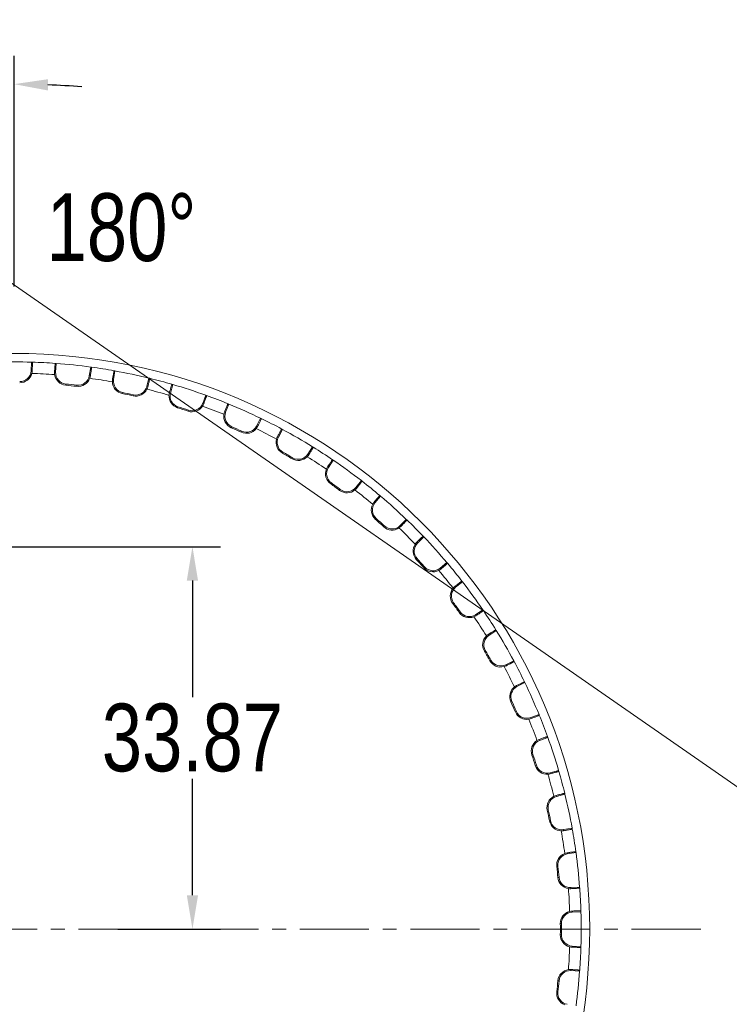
# Model space of a CAD drawing. Extents: x 695 to 3294, y -288 to 575.
# Tile 11 of 83: x 940 to 1002, y 341 to 429. Entities that reach past the tile are written whole.
import ezdxf

# ---------------------------------------------------------------- set-up
doc = ezdxf.new("R2010")
doc.units = 0
doc.header["$LTSCALE"] = 16.335
doc.header["$PDMODE"] = 3
doc.header["$PDSIZE"] = 4
doc.linetypes.add('CENTER', pattern=[0.6, 0.375, -0.075, 0.075, -0.075])
doc.layers.get('Defpoints').update_dxf_attribs({"linetype": 'CONTINUOUS'})
for name, color, linetype, lineweight in [('7_ALL_FEATURES', 7, 'CONTINUOUS', 15), ('dim', 3, 'CONTINUOUS', 13), ('中心', 6, 'CENTER', 13)]:
    doc.layers.add(name, color=color, linetype=linetype, lineweight=lineweight)
doc.styles.get("Standard").update_dxf_attribs({"font": 'txt', "width": 0.8})
doc.dimstyles.get("Standard").update_dxf_attribs({"dimtxt": 3, "dimasz": 3, "dimexe": 2.5, "dimexo": 0.5, "dimtad": 1, "dimdsep": 46, "dimtxsty": 'Standard', "dimcen": 0.09, "dimadec": 0, "dimazin": 0, "dimtol": 1, "dimtp": 0.01, "dimtm": 0.01, "dimtfac": 1, "dimtofl": 0, "dimtmove": 0, "dimatfit": 3, "dimfxl": 1, "dimtolj": 1, "dimarcsym": 0})

# ---------------------------------------------------------------- blocks, each defined once
blk = doc.blocks.new('*D24')
at = {"layer": 'Defpoints', "color": 0, "transparency": 16777216}
for p in [(930.255, 422.312), (939.053, 404.418), (926.558, 381.849), (939.053, 347.98), (939.053, 291.542)]:
    blk.add_point(p, dxfattribs=at)
at = {"layer": 'dim', "color": 0, "lineweight": -2, "transparency": 16777216}
for p, q in [((939.053, 404.918), (939.053, 425.331)), ((926.385, 382.318), (912.28, 420.55))]:
    blk.add_line(p, q, dxfattribs=at)
for start, end in [(85.40691, 87.70346), (112.54721, 114.84375)]:
    blk.add_arc((939.053, 347.98), 74.851, start, end, dxfattribs=at)
at = {"layer": 'dim', "color": 0, "transparency": 16777216}
for points in [[(942.043, 422.271), (942.063, 423.271), (939.053, 422.831)], [(910.17, 417.575), (910.534, 416.644), (913.145, 418.204)]]:
    blk.add_solid(points, dxfattribs=at)
at = {"layer": 'dim', "color": 0, "transparency": 16777216, "insert": (925.894, 421.665), "char_height": 6, "attachment_point": 5}
blk.add_mtext('\\A1;20.25°', dxfattribs=at)
blk = doc.blocks.new('*D25')
at = {"layer": 'Defpoints', "color": 0, "transparency": 16777216}
for p in [(928.826, 381.849), (947.754, 347.98), (954.853, 347.98)]:
    blk.add_point(p, dxfattribs=at)
at = {"layer": 'dim', "color": 0, "lineweight": -2, "transparency": 16777216}
for p, q in [((929.326, 381.849), (957.353, 381.849)), ((954.853, 378.849), (954.853, 368.539)), ((954.853, 350.98), (954.853, 361.289)), ((948.254, 347.98), (957.353, 347.98))]:
    blk.add_line(p, q, dxfattribs=at)
at = {"layer": 'dim', "color": 0, "transparency": 16777216}
for points in [[(954.353, 378.849), (955.353, 378.849), (954.853, 381.849)], [(954.353, 350.98), (955.353, 350.98), (954.853, 347.98)]]:
    blk.add_solid(points, dxfattribs=at)
at = {"layer": 'dim', "color": 0, "transparency": 16777216, "insert": (954.853, 364.914), "char_height": 6, "attachment_point": 5}
blk.add_mtext('\\A1;33.87', dxfattribs=at)

msp = doc.modelspace()

# ---------------------------------------------------------------- linework, layer by layer
at = {"layer": '7_ALL_FEATURES', "color": 7, "linetype": 'Continuous'}
for p, q in [((940.554, 397.425), (940.595, 398.206)), ((940.667, 398.204), (940.595, 398.206)), ((942.698, 398.098), (942.77, 398.092)), ((942.77, 398.092), (942.729, 397.311)), ((945.714, 396.997), (945.836, 397.77)), ((945.908, 397.76), (945.836, 397.77)), ((947.988, 397.429), (947.866, 396.657)), ((947.917, 397.442), (947.988, 397.429)), ((950.801, 396.033), (951.004, 396.788)), ((951.074, 396.771), (951.004, 396.788)), ((953.108, 396.225), (952.905, 395.469)), ((953.039, 396.245), (953.108, 396.225)), ((955.76, 394.541), (956.04, 395.272)), ((956.108, 395.247), (956.04, 395.272)), ((958.074, 394.491), (957.793, 393.761)), ((958.007, 394.518), (958.074, 394.491)), ((960.535, 392.54), (960.89, 393.237)), ((960.955, 393.206), (960.89, 393.237)), ((962.831, 392.248), (962.476, 391.551)), ((962.768, 392.282), (962.831, 392.248)), ((965.075, 390.05), (965.501, 390.707)), ((965.563, 390.669), (965.501, 390.707)), ((967.328, 389.52), (966.902, 388.864)), ((967.269, 389.561), (967.328, 389.52)), ((969.33, 387.1), (969.823, 387.708)), ((969.88, 387.664), (969.823, 387.708)), ((971.516, 386.337), (971.023, 385.729)), ((971.461, 386.384), (971.516, 386.337)), ((973.254, 383.721), (973.807, 384.274)), ((973.859, 384.224), (973.807, 384.274)), ((975.347, 382.734), (974.794, 382.18)), ((975.297, 382.786), (975.347, 382.734)), ((976.802, 379.95), (977.41, 380.442)), ((977.457, 380.387), (977.41, 380.442)), ((978.781, 378.75), (978.173, 378.257)), ((978.737, 378.806), (978.781, 378.75)), ((979.937, 375.829), (980.593, 376.255)), ((980.634, 376.196), (980.593, 376.255)), ((981.78, 374.428), (981.124, 374.002)), ((981.742, 374.49), (981.78, 374.428)), ((982.624, 371.403), (983.321, 371.758)), ((983.355, 371.695), (983.321, 371.758)), ((984.279, 369.882), (984.31, 369.817)), ((984.31, 369.817), (983.613, 369.462)), ((984.834, 366.72), (985.564, 367.001)), ((985.591, 366.934), (985.564, 367.001)), ((986.345, 364.967), (985.615, 364.687)), ((986.32, 365.035), (986.345, 364.967)), ((986.542, 361.832), (987.298, 362.035)), ((987.318, 361.966), (987.298, 362.035)), ((987.861, 359.931), (987.106, 359.728)), ((987.844, 360.001), (987.861, 359.931)), ((987.73, 356.792), (988.502, 356.915)), ((988.515, 356.844), (988.502, 356.915)), ((988.843, 354.763), (988.071, 354.641)), ((988.833, 354.835), (988.843, 354.763)), ((988.384, 351.656), (989.166, 351.697)), ((989.171, 351.625), (989.166, 351.697)), ((989.28, 349.522), (988.498, 349.481)), ((989.277, 349.594), (989.28, 349.522)), ((988.498, 346.479), (989.28, 346.438)), ((989.277, 346.366), (989.28, 346.438)), ((989.166, 344.263), (988.384, 344.304)), ((989.171, 344.335), (989.166, 344.263))]:
    msp.add_line(p, q, dxfattribs=at)
at = {"layer": '7_ALL_FEATURES', "color": 9, "linetype": 'Continuous'}
for p, q in [((940.651, 397.42), (940.554, 397.425)), ((942.632, 397.316), (942.729, 397.311)), ((945.81, 396.982), (945.714, 396.997)), ((943.624, 396.166), (943.633, 396.263)), ((944.6, 396.063), (944.612, 396.16)), ((947.769, 396.672), (947.866, 396.657)), ((950.896, 396.007), (950.801, 396.033)), ((948.636, 395.424), (948.655, 395.52)), ((949.596, 395.22), (949.618, 395.315)), ((952.811, 395.494), (952.905, 395.469)), ((953.543, 394.162), (953.572, 394.256)), ((955.851, 394.506), (955.76, 394.541)), ((954.476, 393.859), (954.508, 393.952)), ((957.702, 393.796), (957.793, 393.761)), ((960.622, 392.496), (960.535, 392.54)), ((958.29, 392.395), (958.33, 392.485)), ((959.187, 391.995), (959.228, 392.085)), ((962.389, 391.595), (962.476, 391.551)), ((962.828, 390.141), (962.876, 390.226)), ((965.157, 389.997), (965.075, 390.05)), ((963.678, 389.65), (963.728, 389.734)), ((966.82, 388.917), (966.902, 388.864)), ((967.104, 387.424), (967.161, 387.504)), ((967.899, 386.847), (967.957, 386.926)), ((969.406, 387.038), (969.33, 387.1)), ((970.947, 385.79), (971.023, 385.729)), ((971.074, 384.276), (971.139, 384.35)), ((971.803, 383.619), (971.87, 383.692)), ((973.323, 383.652), (973.254, 383.721)), ((974.725, 382.249), (974.794, 382.18)), ((974.692, 380.73), (974.765, 380.797)), ((975.349, 380.001), (975.423, 380.066)), ((976.864, 379.874), (976.802, 379.95)), ((978.112, 378.333), (978.173, 378.257)), ((977.921, 376.826), (977.999, 376.884)), ((978.498, 376.031), (978.578, 376.088)), ((979.99, 375.747), (979.937, 375.829)), ((981.07, 374.084), (981.124, 374.002)), ((980.723, 372.605), (980.807, 372.655)), ((981.214, 371.755), (981.299, 371.803)), ((982.669, 371.316), (982.624, 371.403)), ((983.569, 369.549), (983.613, 369.462)), ((983.068, 368.114), (983.158, 368.155)), ((983.468, 367.217), (983.558, 367.256)), ((984.869, 366.629), (984.834, 366.72)), ((985.58, 364.778), (985.615, 364.687)), ((984.932, 363.403), (985.025, 363.434)), ((985.235, 362.469), (985.329, 362.499)), ((986.567, 361.738), (986.542, 361.832)), ((987.081, 359.822), (987.106, 359.728)), ((986.293, 358.523), (986.389, 358.544)), ((986.497, 357.563), (986.593, 357.582)), ((987.745, 356.696), (987.73, 356.792)), ((988.055, 354.737), (988.071, 354.641)), ((987.136, 353.527), (987.234, 353.539)), ((987.239, 352.551), (987.336, 352.56)), ((988.389, 351.559), (988.384, 351.656)), ((988.493, 349.578), (988.498, 349.481)), ((987.452, 348.471), (987.551, 348.472)), ((987.452, 347.489), (987.551, 347.488)), ((988.493, 346.382), (988.498, 346.479)), ((988.389, 344.402), (988.384, 344.304)), ((987.239, 343.409), (987.336, 343.4)), ((987.136, 342.433), (987.234, 342.421))]:
    msp.add_line(p, q, dxfattribs=at)
at = {"layer": '7_ALL_FEATURES', "color": 7, "linetype": 'Continuous'}
msp.add_circle((939.053, 347.98), 51, dxfattribs=at)
for centre, radius, start, end in [((939.053, 347.98), 50.25, 88.24196, 91.75804), ((939.053, 347.98), 50.25, 85.84017, 88.15983), ((939.053, 347.98), 50.25, 82.24196, 85.75804), ((939.053, 347.98), 50.25, 79.84017, 82.15983), ((939.555, 397.477), 1.098, 269.41889, 345.64069), ((939.555, 397.477), 1, 269.41889, 357), ((939.586, 397.47), 1.067, 345.63543, 357.32912), ((943.697, 397.254), 1.067, 176.67476, 188.36068), ((943.728, 397.259), 1.098, 188.35931, 264.58111), ((943.728, 397.259), 1, 177, 264.58111), ((944.726, 397.154), 1, 263.41889, 351), ((944.756, 397.143), 1.067, 339.63543, 351.32912), ((939.053, 347.98), 50.25, 76.24196, 79.75804), ((939.053, 347.98), 48.402, 83.41889, 84.58111), ((939.053, 347.98), 48.5, 83.41889, 84.58111), ((944.726, 397.154), 1.098, 263.41889, 339.64069), ((948.822, 396.499), 1.067, 170.67476, 182.36068), ((948.853, 396.5), 1.098, 182.35931, 258.58111), ((948.853, 396.5), 1, 171, 258.58111), ((949.835, 396.291), 1, 257.41889, 345), ((949.864, 396.278), 1.067, 333.63543, 345.32912), ((939.053, 347.98), 50.25, 73.84017, 76.15983), ((939.053, 347.98), 50.25, 70.24196, 73.75804), ((939.053, 347.98), 48.402, 77.41889, 78.58111), ((939.053, 347.98), 48.5, 77.41889, 78.58111), ((949.835, 396.291), 1.098, 257.41889, 333.64069), ((953.871, 395.21), 1.098, 176.35931, 252.58111), ((953.84, 395.212), 1.067, 164.67476, 176.36068), ((953.871, 395.21), 1, 165, 252.58111), ((939.053, 347.98), 50.25, 67.84017, 70.15983), ((939.053, 347.98), 48.5, 71.41889, 72.58111), ((954.826, 394.9), 1.098, 251.41889, 327.64069), ((954.826, 394.9), 1, 251.41889, 339), ((954.853, 394.883), 1.067, 327.63543, 339.32912), ((939.053, 347.98), 50.25, 64.24196, 67.75804), ((939.053, 347.98), 48.402, 71.41889, 72.58111), ((958.727, 393.402), 1.098, 170.35931, 246.58111), ((958.697, 393.408), 1.067, 158.67476, 170.36068), ((958.727, 393.402), 1, 159, 246.58111), ((959.644, 392.994), 1, 245.41889, 333), ((959.669, 392.974), 1.067, 321.63543, 333.32912), ((939.053, 347.98), 50.25, 61.84017, 64.15983), ((939.053, 347.98), 48.402, 65.41889, 66.58111), ((939.053, 347.98), 48.5, 65.41889, 66.58111), ((959.644, 392.994), 1.098, 245.41889, 321.64069), ((939.053, 347.98), 50.25, 58.24196, 61.75804), ((963.367, 391.097), 1.098, 164.35931, 240.58111), ((963.337, 391.105), 1.067, 152.67476, 164.36068), ((963.367, 391.097), 1, 153, 240.58111), ((939.053, 347.98), 48.402, 59.41889, 60.58111), ((939.053, 347.98), 48.5, 59.41889, 60.58111), ((964.237, 390.595), 1, 239.41889, 327), ((964.259, 390.573), 1.067, 315.63543, 327.32912), ((939.053, 347.98), 50.25, 55.84017, 58.15983), ((964.237, 390.595), 1.098, 239.41889, 315.64069), ((939.053, 347.98), 50.25, 52.24196, 55.75804), ((967.741, 388.319), 1.098, 158.35931, 234.58111), ((967.712, 388.331), 1.067, 146.67476, 158.36068), ((967.741, 388.319), 1, 147, 234.58111), ((939.053, 347.98), 48.402, 53.41889, 54.58111), ((939.053, 347.98), 48.5, 53.41889, 54.58111), ((939.053, 347.98), 50.25, 49.84017, 52.15983), ((968.553, 387.729), 1.098, 233.41889, 309.64069), ((968.553, 387.729), 1, 233.41889, 321), ((968.573, 387.705), 1.067, 309.63543, 321.32912), ((971.8, 385.1), 1.098, 152.35931, 228.58111), ((971.8, 385.1), 1, 141, 228.58111), ((971.773, 385.114), 1.067, 140.67476, 152.36068), ((939.053, 347.98), 50.25, 46.24196, 49.75804), ((939.053, 347.98), 48.402, 47.41889, 48.58111), ((939.053, 347.98), 48.5, 47.41889, 48.58111), ((939.053, 347.98), 50.25, 43.84017, 46.15983), ((972.547, 384.428), 1.098, 227.41889, 303.64069), ((972.547, 384.428), 1, 227.41889, 315), ((972.564, 384.402), 1.067, 303.63543, 315.32912), ((975.501, 381.473), 1.098, 146.35931, 222.58111), ((975.501, 381.473), 1, 135, 222.58111), ((975.475, 381.491), 1.067, 134.67476, 146.36068), ((939.053, 347.98), 50.25, 40.24196, 43.75804), ((939.053, 347.98), 48.402, 41.41889, 42.58111), ((939.053, 347.98), 48.5, 41.41889, 42.58111), ((939.053, 347.98), 50.25, 37.84017, 40.15983), ((976.173, 380.727), 1.098, 221.41889, 297.64069), ((976.173, 380.727), 1, 221.41889, 309), ((976.188, 380.699), 1.067, 297.63543, 309.32912), ((939.053, 347.98), 50.25, 34.24196, 37.75804), ((978.802, 377.48), 1.098, 140.35931, 216.58111), ((978.802, 377.48), 1, 129, 216.58111), ((978.779, 377.5), 1.067, 128.67476, 140.36068), ((939.053, 347.98), 48.402, 35.41889, 36.58111), ((939.053, 347.98), 48.5, 35.41889, 36.58111), ((979.393, 376.668), 1.098, 215.41889, 291.64069), ((979.393, 376.668), 1, 215.41889, 303), ((939.053, 347.98), 50.25, 31.84017, 34.15983), ((979.404, 376.638), 1.067, 291.63543, 303.32912), ((939.053, 347.98), 50.25, 28.24196, 31.75804), ((981.668, 373.164), 1.098, 134.35931, 210.58111), ((981.668, 373.164), 1, 123, 210.58111), ((981.647, 373.186), 1.067, 122.67476, 134.36068), ((939.053, 347.98), 48.402, 29.41889, 30.58111), ((939.053, 347.98), 48.5, 29.41889, 30.58111), ((982.17, 372.294), 1.098, 209.41889, 285.64069), ((982.17, 372.294), 1, 209.41889, 297), ((939.053, 347.98), 50.25, 25.84017, 28.15983), ((982.179, 372.264), 1.067, 285.63543, 297.32912), ((984.067, 368.571), 1.098, 128.35931, 204.58111), ((984.067, 368.571), 1, 117, 204.58111), ((984.048, 368.595), 1.067, 116.67476, 128.36068), ((939.053, 347.98), 50.25, 22.24196, 25.75804), ((939.053, 347.98), 48.402, 23.41889, 24.58111), ((939.053, 347.98), 48.5, 23.41889, 24.58111), ((984.476, 367.654), 1.098, 203.41889, 279.64069), ((984.476, 367.654), 1, 203.41889, 291), ((984.481, 367.623), 1.067, 279.63543, 291.32912), ((939.053, 347.98), 50.25, 19.84017, 22.15983), ((985.973, 363.753), 1.098, 122.35931, 198.58111), ((985.973, 363.753), 1, 111, 198.58111), ((985.956, 363.779), 1.067, 110.67476, 122.36068), ((939.053, 347.98), 50.25, 16.24196, 19.75804), ((939.053, 347.98), 48.402, 17.41889, 18.58111), ((939.053, 347.98), 48.5, 17.41889, 18.58111), ((986.283, 362.798), 1.098, 197.41889, 273.64069), ((986.283, 362.798), 1, 197.41889, 285), ((986.285, 362.767), 1.067, 273.63543, 285.32912), ((939.053, 347.98), 50.25, 13.84017, 16.15983), ((987.365, 358.762), 1.098, 116.35931, 192.58111), ((987.365, 358.762), 1, 105, 192.58111), ((987.351, 358.79), 1.067, 104.67476, 116.36068), ((939.053, 347.98), 50.25, 10.24196, 13.75804), ((939.053, 347.98), 48.402, 11.41889, 12.58111), ((939.053, 347.98), 48.5, 11.41889, 12.58111), ((987.573, 357.78), 1.098, 191.41889, 267.64069), ((987.573, 357.78), 1, 191.41889, 279), ((939.053, 347.98), 50.25, 7.84017, 10.15983), ((987.572, 357.748), 1.067, 267.63543, 279.32912), ((988.227, 353.653), 1.098, 110.35931, 186.58111), ((988.227, 353.653), 1, 99, 186.58111), ((988.216, 353.682), 1.067, 98.67476, 110.36068), ((939.053, 347.98), 50.25, 4.24196, 7.75804), ((939.053, 347.98), 48.402, 5.41889, 6.58111), ((939.053, 347.98), 48.5, 5.41889, 6.58111), ((988.332, 352.655), 1.098, 185.41889, 261.64069), ((988.332, 352.655), 1, 185.41889, 273), ((988.327, 352.623), 1.067, 261.63543, 273.32912), ((939.053, 347.98), 50.25, 1.84017, 4.15983), ((988.551, 348.482), 1.098, 104.35931, 180.58111), ((988.551, 348.482), 1, 93, 180.58111), ((988.543, 348.512), 1.067, 92.67476, 104.36068), ((939.053, 347.98), 50.25, 358.24196, 1.75804), ((939.053, 347.98), 48.402, 359.41889, 0.58111), ((939.053, 347.98), 48.5, 359.41889, 0.58111), ((988.551, 347.478), 1.098, 179.41889, 255.64069), ((988.551, 347.478), 1, 179.41889, 267), ((988.543, 347.447), 1.067, 255.63543, 267.32912), ((939.053, 347.98), 50.25, 355.84017, 358.15983), ((988.332, 343.305), 1.098, 98.35931, 174.58111), ((988.332, 343.305), 1, 87, 174.58111), ((988.327, 343.336), 1.067, 86.67476, 98.36068), ((939.053, 347.98), 50.25, 352.24196, 355.75804), ((939.053, 347.98), 48.402, 353.41889, 354.58111), ((939.053, 347.98), 48.5, 353.41889, 354.58111), ((988.227, 342.307), 1.098, 173.41889, 249.64069), ((988.227, 342.307), 1, 173.41889, 261)]:
    msp.add_arc(centre, radius, start, end, dxfattribs=at)
at = {"layer": '7_ALL_FEATURES', "color": 9, "linetype": 'Continuous'}
for start, end in [(85.82205, 88.17795), (79.82205, 82.17795), (73.82205, 76.17795), (67.82205, 70.17795), (61.82205, 64.17795), (55.82205, 58.17795), (49.82205, 52.17795), (43.82205, 46.17795), (37.82205, 40.17795), (31.82205, 34.17795), (25.82205, 28.17795), (19.82205, 22.17795), (13.82205, 16.17795), (7.82205, 10.17795), (1.82205, 4.17795), (355.82205, 358.17795)]:
    msp.add_arc((939.053, 347.98), 49.25, start, end, dxfattribs=at)
at = {"layer": '7_ALL_FEATURES', "color": 7, "linetype": 'Continuous'}
for points, knots in [([(940.667, 398.204), (940.668, 398.204), (940.669, 398.197), (940.671, 398.188), (940.672, 398.169), (940.673, 398.145), (940.673, 398.114), (940.673, 398.059), (940.672, 397.976), (940.669, 397.861), (940.664, 397.727), (940.658, 397.578), (940.654, 397.474), (940.651, 397.42)], [0, 0, 0, 0, 0.00532, 0.019188, 0.041881, 0.073336, 0.113406, 0.161761, 0.281801, 0.430186, 0.602794, 0.79487, 1, 1, 1, 1]), ([(942.632, 397.316), (942.635, 397.37), (942.641, 397.474), (942.651, 397.622), (942.66, 397.756), (942.67, 397.871), (942.677, 397.954), (942.683, 398.008), (942.686, 398.04), (942.69, 398.064), (942.693, 398.082), (942.695, 398.091), (942.697, 398.098), (942.698, 398.098)], [0, 0, 0, 0, 0.20513, 0.397206, 0.569814, 0.718199, 0.838239, 0.886594, 0.926664, 0.958119, 0.980812, 0.99468, 1, 1, 1, 1]), ([(945.908, 397.76), (945.909, 397.76), (945.91, 397.753), (945.91, 397.744), (945.909, 397.725), (945.907, 397.701), (945.905, 397.67), (945.899, 397.615), (945.889, 397.533), (945.874, 397.419), (945.855, 397.286), (945.834, 397.138), (945.819, 397.035), (945.81, 396.982)], [0, 0, 0, 0, 0.00532, 0.019188, 0.041881, 0.073336, 0.113406, 0.161761, 0.281801, 0.430186, 0.602794, 0.79487, 1, 1, 1, 1]), ([(947.769, 396.672), (947.778, 396.725), (947.795, 396.827), (947.82, 396.974), (947.844, 397.107), (947.865, 397.22), (947.881, 397.302), (947.892, 397.355), (947.899, 397.386), (947.905, 397.409), (947.91, 397.427), (947.913, 397.436), (947.916, 397.442), (947.917, 397.442)], [0, 0, 0, 0, 0.20513, 0.397206, 0.569814, 0.718199, 0.838239, 0.886594, 0.926664, 0.958119, 0.980812, 0.99468, 1, 1, 1, 1]), ([(951.074, 396.771), (951.075, 396.771), (951.075, 396.764), (951.074, 396.755), (951.071, 396.736), (951.067, 396.712), (951.061, 396.681), (951.05, 396.628), (951.031, 396.547), (951.004, 396.435), (950.972, 396.305), (950.935, 396.16), (950.909, 396.059), (950.896, 396.007)], [0, 0, 0, 0, 0.00532, 0.019188, 0.041881, 0.073336, 0.113406, 0.161761, 0.281801, 0.430186, 0.602794, 0.79487, 1, 1, 1, 1]), ([(952.811, 395.494), (952.825, 395.546), (952.853, 395.646), (952.893, 395.79), (952.931, 395.919), (952.964, 396.029), (952.988, 396.109), (953.005, 396.16), (953.015, 396.19), (953.023, 396.213), (953.03, 396.231), (953.034, 396.239), (953.037, 396.245), (953.039, 396.245)], [0, 0, 0, 0, 0.20513, 0.397206, 0.569814, 0.718199, 0.838239, 0.886594, 0.926664, 0.958119, 0.980812, 0.99468, 1, 1, 1, 1]), ([(956.108, 395.247), (956.109, 395.247), (956.108, 395.24), (956.107, 395.231), (956.102, 395.213), (956.095, 395.189), (956.086, 395.159), (956.069, 395.108), (956.042, 395.029), (956.004, 394.92), (955.958, 394.794), (955.906, 394.654), (955.87, 394.557), (955.851, 394.506)], [0, 0, 0, 0, 0.00532, 0.019188, 0.041881, 0.073336, 0.113406, 0.161761, 0.281801, 0.430186, 0.602794, 0.79487, 1, 1, 1, 1]), ([(957.702, 393.796), (957.722, 393.846), (957.76, 393.943), (957.815, 394.081), (957.866, 394.205), (957.91, 394.312), (957.942, 394.388), (957.965, 394.438), (957.978, 394.467), (957.988, 394.489), (957.997, 394.505), (958.002, 394.513), (958.006, 394.519), (958.007, 394.518)], [0, 0, 0, 0, 0.20513, 0.397206, 0.569814, 0.718199, 0.838239, 0.886594, 0.926664, 0.958119, 0.980812, 0.99468, 1, 1, 1, 1]), ([(960.955, 393.206), (960.957, 393.205), (960.955, 393.198), (960.952, 393.189), (960.946, 393.172), (960.937, 393.149), (960.924, 393.12), (960.902, 393.071), (960.867, 392.995), (960.817, 392.891), (960.759, 392.77), (960.693, 392.637), (960.646, 392.544), (960.622, 392.496)], [0, 0, 0, 0, 0.00532, 0.019188, 0.041881, 0.073336, 0.113406, 0.161761, 0.281801, 0.430186, 0.602794, 0.79487, 1, 1, 1, 1]), ([(962.389, 391.595), (962.414, 391.643), (962.462, 391.735), (962.531, 391.867), (962.594, 391.986), (962.65, 392.087), (962.69, 392.16), (962.717, 392.207), (962.733, 392.234), (962.746, 392.255), (962.756, 392.27), (962.762, 392.277), (962.767, 392.283), (962.768, 392.282)], [0, 0, 0, 0, 0.20513, 0.397206, 0.569814, 0.718199, 0.838239, 0.886594, 0.926664, 0.958119, 0.980812, 0.99468, 1, 1, 1, 1]), ([(965.563, 390.669), (965.564, 390.668), (965.561, 390.661), (965.558, 390.653), (965.55, 390.636), (965.538, 390.615), (965.523, 390.587), (965.495, 390.54), (965.453, 390.469), (965.393, 390.37), (965.322, 390.256), (965.242, 390.13), (965.186, 390.042), (965.157, 389.997)], [0, 0, 0, 0, 0.00532, 0.019188, 0.041881, 0.073336, 0.113406, 0.161761, 0.281801, 0.430186, 0.602794, 0.79487, 1, 1, 1, 1]), ([(966.82, 388.917), (966.85, 388.962), (966.907, 389.049), (966.99, 389.173), (967.065, 389.284), (967.131, 389.379), (967.178, 389.447), (967.21, 389.491), (967.229, 389.516), (967.244, 389.535), (967.256, 389.55), (967.263, 389.557), (967.268, 389.561), (967.269, 389.561)], [0, 0, 0, 0, 0.20513, 0.397206, 0.569814, 0.718199, 0.838239, 0.886594, 0.926664, 0.958119, 0.980812, 0.99468, 1, 1, 1, 1]), ([(969.88, 387.664), (969.881, 387.663), (969.878, 387.657), (969.873, 387.648), (969.863, 387.633), (969.85, 387.613), (969.831, 387.587), (969.799, 387.543), (969.75, 387.476), (969.679, 387.385), (969.597, 387.279), (969.505, 387.162), (969.44, 387.08), (969.406, 387.038)], [0, 0, 0, 0, 0.00532, 0.019188, 0.041881, 0.073336, 0.113406, 0.161761, 0.281801, 0.430186, 0.602794, 0.79487, 1, 1, 1, 1]), ([(970.947, 385.79), (970.981, 385.832), (971.047, 385.912), (971.143, 386.027), (971.229, 386.13), (971.304, 386.217), (971.359, 386.28), (971.395, 386.32), (971.417, 386.344), (971.433, 386.361), (971.447, 386.374), (971.454, 386.38), (971.459, 386.384), (971.461, 386.384)], [0, 0, 0, 0, 0.20513, 0.397206, 0.569814, 0.718199, 0.838239, 0.886594, 0.926664, 0.958119, 0.980812, 0.99468, 1, 1, 1, 1]), ([(973.859, 384.224), (973.86, 384.223), (973.856, 384.217), (973.851, 384.209), (973.839, 384.195), (973.824, 384.176), (973.803, 384.153), (973.766, 384.112), (973.71, 384.051), (973.63, 383.968), (973.537, 383.871), (973.433, 383.764), (973.36, 383.69), (973.323, 383.652)], [0, 0, 0, 0, 0.00532, 0.019188, 0.041881, 0.073336, 0.113406, 0.161761, 0.281801, 0.430186, 0.602794, 0.79487, 1, 1, 1, 1]), ([(974.725, 382.249), (974.763, 382.287), (974.837, 382.36), (974.944, 382.464), (975.041, 382.557), (975.125, 382.637), (975.185, 382.693), (975.226, 382.73), (975.249, 382.751), (975.268, 382.766), (975.283, 382.778), (975.29, 382.783), (975.296, 382.787), (975.297, 382.786)], [0, 0, 0, 0, 0.20513, 0.397206, 0.569814, 0.718199, 0.838239, 0.886594, 0.926664, 0.958119, 0.980812, 0.99468, 1, 1, 1, 1]), ([(977.457, 380.387), (977.458, 380.386), (977.453, 380.381), (977.447, 380.374), (977.434, 380.36), (977.417, 380.344), (977.394, 380.322), (977.353, 380.286), (977.291, 380.231), (977.203, 380.156), (977.1, 380.07), (976.985, 379.974), (976.905, 379.908), (976.864, 379.874)], [0, 0, 0, 0, 0.00532, 0.019188, 0.041881, 0.073336, 0.113406, 0.161761, 0.281801, 0.430186, 0.602794, 0.79487, 1, 1, 1, 1]), ([(978.112, 378.333), (978.154, 378.367), (978.235, 378.431), (978.352, 378.524), (978.458, 378.606), (978.55, 378.676), (978.616, 378.726), (978.66, 378.758), (978.686, 378.777), (978.706, 378.79), (978.722, 378.8), (978.73, 378.804), (978.736, 378.808), (978.737, 378.806)], [0, 0, 0, 0, 0.20513, 0.397206, 0.569814, 0.718199, 0.838239, 0.886594, 0.926664, 0.958119, 0.980812, 0.99468, 1, 1, 1, 1]), ([(980.634, 376.196), (980.635, 376.194), (980.63, 376.189), (980.623, 376.183), (980.609, 376.171), (980.589, 376.156), (980.564, 376.137), (980.52, 376.105), (980.452, 376.058), (980.357, 375.992), (980.246, 375.917), (980.122, 375.834), (980.035, 375.777), (979.99, 375.747)], [0, 0, 0, 0, 0.00532, 0.019188, 0.041881, 0.073336, 0.113406, 0.161761, 0.281801, 0.430186, 0.602794, 0.79487, 1, 1, 1, 1]), ([(981.07, 374.084), (981.116, 374.113), (981.203, 374.169), (981.329, 374.249), (981.443, 374.32), (981.542, 374.38), (981.613, 374.422), (981.66, 374.45), (981.688, 374.465), (981.709, 374.477), (981.726, 374.485), (981.734, 374.488), (981.741, 374.491), (981.742, 374.49)], [0, 0, 0, 0, 0.20513, 0.397206, 0.569814, 0.718199, 0.838239, 0.886594, 0.926664, 0.958119, 0.980812, 0.99468, 1, 1, 1, 1]), ([(983.355, 371.695), (983.356, 371.693), (983.351, 371.689), (983.343, 371.683), (983.328, 371.673), (983.307, 371.66), (983.28, 371.644), (983.233, 371.617), (983.16, 371.576), (983.059, 371.521), (982.94, 371.458), (982.808, 371.389), (982.716, 371.341), (982.669, 371.316)], [0, 0, 0, 0, 0.00532, 0.019188, 0.041881, 0.073336, 0.113406, 0.161761, 0.281801, 0.430186, 0.602794, 0.79487, 1, 1, 1, 1]), ([(983.569, 369.549), (983.617, 369.573), (983.71, 369.62), (983.844, 369.686), (983.964, 369.744), (984.069, 369.794), (984.144, 369.829), (984.194, 369.851), (984.223, 369.863), (984.245, 369.873), (984.263, 369.879), (984.271, 369.882), (984.278, 369.883), (984.279, 369.882)], [0, 0, 0, 0, 0.20513, 0.397206, 0.569814, 0.718199, 0.838239, 0.886594, 0.926664, 0.958119, 0.980812, 0.99468, 1, 1, 1, 1]), ([(985.591, 366.934), (985.592, 366.933), (985.586, 366.929), (985.578, 366.924), (985.562, 366.915), (985.54, 366.905), (985.511, 366.891), (985.461, 366.869), (985.385, 366.837), (985.279, 366.792), (985.154, 366.742), (985.016, 366.687), (984.919, 366.649), (984.869, 366.629)], [0, 0, 0, 0, 0.00532, 0.019188, 0.041881, 0.073336, 0.113406, 0.161761, 0.281801, 0.430186, 0.602794, 0.79487, 1, 1, 1, 1]), ([(985.58, 364.778), (985.63, 364.797), (985.727, 364.833), (985.867, 364.885), (985.993, 364.931), (986.102, 364.969), (986.181, 364.996), (986.232, 365.013), (986.263, 365.022), (986.286, 365.029), (986.304, 365.034), (986.313, 365.035), (986.32, 365.036), (986.32, 365.035)], [0, 0, 0, 0, 0.20513, 0.397206, 0.569814, 0.718199, 0.838239, 0.886594, 0.926664, 0.958119, 0.980812, 0.99468, 1, 1, 1, 1]), ([(987.318, 361.966), (987.318, 361.964), (987.312, 361.961), (987.304, 361.957), (987.286, 361.95), (987.263, 361.942), (987.234, 361.932), (987.182, 361.915), (987.102, 361.89), (986.992, 361.858), (986.863, 361.82), (986.719, 361.78), (986.619, 361.752), (986.567, 361.738)], [0, 0, 0, 0, 0.00532, 0.019188, 0.041881, 0.073336, 0.113406, 0.161761, 0.281801, 0.430186, 0.602794, 0.79487, 1, 1, 1, 1]), ([(987.081, 359.822), (987.132, 359.836), (987.233, 359.862), (987.378, 359.899), (987.508, 359.931), (987.62, 359.958), (987.701, 359.976), (987.754, 359.988), (987.785, 359.994), (987.809, 359.998), (987.828, 360.001), (987.837, 360.002), (987.844, 360.002), (987.844, 360.001)], [0, 0, 0, 0, 0.20513, 0.397206, 0.569814, 0.718199, 0.838239, 0.886594, 0.926664, 0.958119, 0.980812, 0.99468, 1, 1, 1, 1]), ([(988.515, 356.844), (988.515, 356.843), (988.509, 356.84), (988.5, 356.837), (988.482, 356.832), (988.459, 356.826), (988.428, 356.819), (988.375, 356.808), (988.293, 356.792), (988.18, 356.771), (988.048, 356.747), (987.901, 356.722), (987.798, 356.705), (987.745, 356.696)], [0, 0, 0, 0, 0.00532, 0.019188, 0.041881, 0.073336, 0.113406, 0.161761, 0.281801, 0.430186, 0.602794, 0.79487, 1, 1, 1, 1]), ([(988.055, 354.737), (988.108, 354.745), (988.211, 354.761), (988.359, 354.782), (988.492, 354.801), (988.606, 354.816), (988.689, 354.826), (988.743, 354.831), (988.774, 354.834), (988.798, 354.836), (988.817, 354.837), (988.826, 354.836), (988.833, 354.836), (988.833, 354.835)], [0, 0, 0, 0, 0.20513, 0.397206, 0.569814, 0.718199, 0.838239, 0.886594, 0.926664, 0.958119, 0.980812, 0.99468, 1, 1, 1, 1]), ([(989.171, 351.625), (989.171, 351.624), (989.164, 351.622), (989.155, 351.619), (989.137, 351.616), (989.113, 351.613), (989.081, 351.609), (989.027, 351.604), (988.945, 351.596), (988.83, 351.587), (988.696, 351.578), (988.547, 351.568), (988.443, 351.562), (988.389, 351.559)], [0, 0, 0, 0, 0.00532, 0.019188, 0.041881, 0.073336, 0.113406, 0.161761, 0.281801, 0.430186, 0.602794, 0.79487, 1, 1, 1, 1]), ([(988.493, 349.578), (988.547, 349.581), (988.651, 349.585), (988.8, 349.591), (988.934, 349.596), (989.049, 349.599), (989.132, 349.6), (989.187, 349.6), (989.218, 349.6), (989.242, 349.599), (989.261, 349.598), (989.27, 349.596), (989.277, 349.595), (989.277, 349.594)], [0, 0, 0, 0, 0.20513, 0.397206, 0.569814, 0.718199, 0.838239, 0.886594, 0.926664, 0.958119, 0.980812, 0.99468, 1, 1, 1, 1]), ([(989.277, 346.366), (989.277, 346.365), (989.27, 346.364), (989.261, 346.362), (989.242, 346.361), (989.218, 346.361), (989.187, 346.36), (989.132, 346.36), (989.049, 346.362), (988.934, 346.364), (988.8, 346.369), (988.651, 346.375), (988.547, 346.379), (988.493, 346.382)], [0, 0, 0, 0, 0.00532, 0.019188, 0.041881, 0.073336, 0.113406, 0.161761, 0.281801, 0.430186, 0.602794, 0.79487, 1, 1, 1, 1]), ([(988.389, 344.402), (988.443, 344.398), (988.547, 344.392), (988.696, 344.382), (988.83, 344.373), (988.945, 344.364), (989.027, 344.356), (989.081, 344.351), (989.113, 344.347), (989.137, 344.344), (989.155, 344.341), (989.164, 344.338), (989.171, 344.336), (989.171, 344.335)], [0, 0, 0, 0, 0.20513, 0.397206, 0.569814, 0.718199, 0.838239, 0.886594, 0.926664, 0.958119, 0.980812, 0.99468, 1, 1, 1, 1])]:
    msp.add_open_spline(points, degree=3, knots=knots, dxfattribs=at)
at = {"layer": 'dim'}
msp.add_line((694.682, 574.553), (1938.725, -288.433), dxfattribs=at)
at = {"layer": '中心'}
msp.add_line((999.899, 347.98), (878.207, 347.98), dxfattribs=at)

# ---------------------------------------------------------------- texts
at = {"layer": 'dim', "insert": (941.925, 413.16), "char_height": 6, "width": 8.85593, "attachment_point": 1}
msp.add_mtext('180%%D', dxfattribs=at)

# ---------------------------------------------------------------- dimensions: what is measured, and where the dimension line sits
at = {"layer": 'dim'}
dim = msp.add_angular_dim_2l(base=(930.255, 422.312), line1=((939.053, 404.418), (939.053, 291.542)), line2=((939.053, 347.98), (926.558, 381.849)), dimstyle='Standard', override={"dimtxt": 6, "dimtad": 0, "dimtih": 1, "dimtoh": 1, "dimcen": 0.5, "dimadec": 2, "dimazin": 2, "dimtol": 0, "dimtzin": 0}, dxfattribs=at)
dim.commit()
dim.dimension.update_dxf_attribs({"geometry": '*D24', "text_midpoint": (925.894, 421.665)})
dim = msp.add_linear_dim(base=(954.853, 347.98), p1=(928.826, 381.849), p2=(947.754, 347.98), angle=90, dimstyle='Standard', override={"dimtxt": 6, "dimtad": 0, "dimtih": 1, "dimtoh": 1, "dimcen": 0.5, "dimadec": 2, "dimazin": 2, "dimtol": 0, "dimtzin": 0}, dxfattribs=at)
dim.commit()
dim.dimension.update_dxf_attribs({"geometry": '*D25', "text_midpoint": (954.853, 364.914)})

doc.saveas('drawing.dxf')
